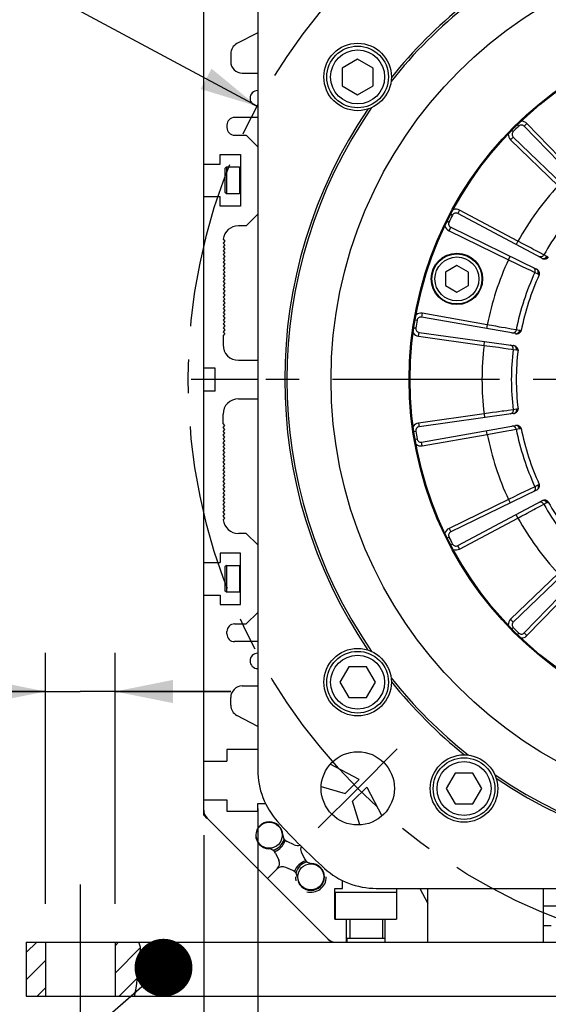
# Model space of a CAD drawing. Header units: millimetres. Extents: x 0 to 420, y 0 to 297.
# Tile 46 of 63: x 291 to 319, y 150 to 201. Entities that reach past the tile are written whole.
import ezdxf
from ezdxf.enums import TextEntityAlignment as Align

# ---------------------------------------------------------------- set-up
doc = ezdxf.new("R2010")
doc.units = ezdxf.units.MM
doc.header["$LTSCALE"] = 23.1
doc.linetypes.add('CENTER', pattern=[0.6, 0.375, -0.075, 0.075, -0.075])
doc.layers.get('0').update_dxf_attribs({"linetype": 'CONTINUOUS'})
for name, color, linetype in [('AXIS', 7, 'CONTINUOUS'), ('COMPONENTS', 7, 'CONTINUOUS'), ('DETAIL', 7, 'CONTINUOUS'), ('DIMENSION', 7, 'CONTINUOUS')]:
    doc.layers.add(name, color=color, linetype=linetype)
doc.styles.get("Standard").update_dxf_attribs({"font": 'arial.ttf'})
doc.styles.add('TEXTSTYLE_4', font='gdt')
doc.dimstyles.new('DIMSTYLE_13', dxfattribs={"dimtxt": 3, "dimasz": 3, "dimexe": 0.18, "dimexo": 0.0625, "dimgap": 0.09, "dimtad": 1, "dimdec": 3, "dimlfac": 5, "dimdsep": 46, "dimtxsty": 'STANDARD', "dimblk": '_FILLED', "dimblk1": '_FILLED', "dimblk2": '_FILLED', "dimcen": 0.09, "dimadec": 0, "dimazin": 0, "dimtp": 0.5, "dimtm": 0.5, "dimtfac": 1, "dimtdec": 3, "dimtofl": 0, "dimtmove": 0, "dimatfit": 3, "dimldrblk": '_FILLED', "dimfxl": 1, "dimtolj": 1, "dimarcsym": 0})
doc.dimstyles.new('DIMSTYLE_2', dxfattribs={"dimtxt": 3, "dimasz": 3, "dimexe": 0.18, "dimexo": 0.0625, "dimgap": 0.09, "dimtad": 1, "dimtih": 1, "dimtoh": 1, "dimlfac": 5, "dimdsep": 46, "dimtxsty": 'STANDARD', "dimblk": '_FILLED', "dimblk1": '_FILLED', "dimblk2": '_FILLED', "dimcen": 0.09, "dimadec": 0, "dimazin": 0, "dimtol": 1, "dimtp": 0.2, "dimtm": 0.2, "dimtfac": 1, "dimtofl": 0, "dimtmove": 0, "dimatfit": 3, "dimldrblk": '_FILLED', "dimfxl": 1, "dimtolj": 1, "dimarcsym": 0})
doc.dimstyles.new('DIMSTYLE_4', dxfattribs={"dimtxt": 3, "dimasz": 3, "dimexe": 0.18, "dimexo": 0.0625, "dimgap": 0.09, "dimtad": 1, "dimlfac": 5, "dimdsep": 46, "dimtxsty": 'STANDARD', "dimblk": '_FILLED', "dimblk1": '_FILLED', "dimblk2": '_FILLED', "dimcen": 0.09, "dimadec": 0, "dimazin": 0, "dimtp": 0.2, "dimtm": 0.2, "dimtfac": 1, "dimtofl": 0, "dimtmove": 0, "dimatfit": 3, "dimldrblk": '_FILLED', "dimfxl": 1, "dimtolj": 1, "dimarcsym": 0})
doc.dimstyles.new('DIMSTYLE_8', dxfattribs={"dimtxt": 3, "dimasz": 3, "dimexe": 0.18, "dimexo": 0.0625, "dimgap": 0.09, "dimtad": 1, "dimlfac": 5, "dimdsep": 46, "dimtxsty": 'STANDARD', "dimblk": '_FILLED', "dimblk1": '_FILLED', "dimblk2": '_FILLED', "dimcen": 0.09, "dimadec": 0, "dimazin": 0, "dimtp": 0.5, "dimtm": 0.5, "dimtfac": 1, "dimtofl": 0, "dimtmove": 0, "dimatfit": 3, "dimldrblk": '_FILLED', "dimfxl": 1, "dimtolj": 1, "dimarcsym": 0})
doc.dimstyles.get("Standard").update_dxf_attribs({"dimtxt": 3, "dimasz": 3, "dimexe": 0.18, "dimexo": 0.0625, "dimgap": 0.09, "dimtad": 1, "dimdec": 3, "dimdsep": 46, "dimtxsty": 'STANDARD', "dimblk": '_FILLED', "dimblk1": '_FILLED', "dimblk2": '_FILLED', "dimcen": 0.09, "dimadec": 0, "dimazin": 0, "dimtol": 1, "dimtp": 0.001, "dimtm": 0.001, "dimtfac": 1, "dimtdec": 3, "dimtofl": 0, "dimtmove": 0, "dimatfit": 3, "dimldrblk": '_FILLED', "dimfxl": 1, "dimtolj": 1, "dimarcsym": 0})

# ---------------------------------------------------------------- blocks, each defined once
blk = doc.blocks.new('_FILLED')
at = {"color": 0, "linetype": 'BYBLOCK'}
blk.add_solid([(0, 0), (-1, 0.2), (-1, -0.2)], dxfattribs=at)
blk = doc.blocks.new('*D1')
at = {"layer": 'DIMENSION', "color": 2, "linetype": 'CONTINUOUS'}
for p, q in [((293.804, 202.271), (268.342, 202.271)), ((303.632, 196.997), (293.804, 202.271)), ((293.804, 202.271), (293.804, 202.271))]:
    blk.add_line(p, q, dxfattribs=at)
at = {"layer": 'DIMENSION', "color": 2, "linetype": 'CONTINUOUS', "xscale": 3, "yscale": 3, "zscale": 3, "rotation": 331.7813436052}
blk.add_blockref('_FILLED', (303.632, 196.997), dxfattribs=at)
at = {"layer": 'DIMENSION', "color": 2, "linetype": 'CONTINUOUS', "style": 'TEXTSTYLE_4'}
for s, p in [('`', (285.835, 203.021)), ('n', (275.342, 203.021))]:
    blk.add_text(s, height=3, dxfattribs=at).set_placement(p, align=Align.RIGHT)
at = {"layer": 'DIMENSION', "color": 2, "linetype": 'CONTINUOUS'}
for s, p in [('300', (282.335, 203.021)), ('0.2', (291.656, 203.021))]:
    blk.add_text(s, height=3, dxfattribs=at).set_placement(p, align=Align.RIGHT)
blk = doc.blocks.new('*D2')
at = {"layer": 'DIMENSION', "color": 2, "linetype": 'CONTINUOUS'}
for p, q in [((293.804, 202.271), (268.342, 202.271)), ((303.632, 196.997), (293.804, 202.271)), ((293.804, 202.271), (293.804, 202.271))]:
    blk.add_line(p, q, dxfattribs=at)
at = {"layer": 'DIMENSION', "color": 2, "linetype": 'CONTINUOUS', "xscale": 3, "yscale": 3, "zscale": 3, "rotation": 331.7813436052}
blk.add_blockref('_FILLED', (303.632, 196.997), dxfattribs=at)
at = {"layer": 'DIMENSION', "color": 2, "linetype": 'CONTINUOUS', "style": 'TEXTSTYLE_4'}
for s, p in [('`', (285.835, 203.021)), ('n', (275.342, 203.021))]:
    blk.add_text(s, height=3, dxfattribs=at).set_placement(p, align=Align.RIGHT)
at = {"layer": 'DIMENSION', "color": 2, "linetype": 'CONTINUOUS'}
for s, p in [('300', (282.335, 203.021)), ('0.2', (291.656, 203.021))]:
    blk.add_text(s, height=3, dxfattribs=at).set_placement(p, align=Align.RIGHT)
blk = doc.blocks.new('*D14')
at = {"layer": 'DIMENSION', "color": 2, "linetype": 'CONTINUOUS'}
for p, q in [((292.667, 155.612), (292.667, 168.626)), ((296.267, 155.612), (296.267, 168.626)), ((292.667, 166.626), (261.895, 166.626)), ((261.895, 166.626), (294.467, 166.626)), ((302.267, 166.626), (294.467, 166.626)), ((296.267, 166.626), (302.267, 166.626))]:
    blk.add_line(p, q, dxfattribs=at)
at = {"layer": 'DIMENSION', "color": 2, "linetype": 'CONTINUOUS', "xscale": 3, "yscale": 3, "zscale": 3}
blk.add_blockref('_FILLED', (292.667, 166.626), dxfattribs=at)
at = {"layer": 'DIMENSION', "color": 2, "linetype": 'CONTINUOUS', "xscale": 3, "yscale": 3, "zscale": 3, "rotation": 180}
blk.add_blockref('_FILLED', (296.267, 166.626), dxfattribs=at)
at = {"layer": 'DIMENSION', "color": 2, "linetype": 'CONTINUOUS', "insert": (290.245, 170.376), "char_height": 3, "width": 28.34944, "attachment_point": 3, "line_spacing_factor": 0.9}
blk.add_mtext('N\\Fgdt;{\\Fgdt;~}\\Farial.ttf;4 holes \\Fgdt;{\\Fgdt;n}\\Farial.ttf;18', dxfattribs=at)
blk = doc.blocks.new('*D15')
at = {"layer": 'DIMENSION', "color": 2, "linetype": 'CONTINUOUS'}
for p, q in [((303.667, 160.556), (303.667, 138.812)), ((356.467, 160.556), (356.467, 138.812)), ((303.667, 140.812), (330.067, 140.812)), ((356.467, 140.812), (330.067, 140.812))]:
    blk.add_line(p, q, dxfattribs=at)
at = {"layer": 'DIMENSION', "color": 2, "linetype": 'CONTINUOUS', "xscale": 3, "yscale": 3, "zscale": 3, "rotation": 180}
blk.add_blockref('_FILLED', (303.667, 140.812), dxfattribs=at)
at = {"layer": 'DIMENSION', "color": 2, "linetype": 'CONTINUOUS', "xscale": 3, "yscale": 3, "zscale": 3}
blk.add_blockref('_FILLED', (356.467, 140.812), dxfattribs=at)
at = {"layer": 'DIMENSION', "color": 2, "linetype": 'CONTINUOUS', "insert": (330.067, 144.562), "char_height": 3, "width": 11.11757, "attachment_point": 2, "line_spacing_factor": 0.9, "style": 'TEXTSTYLE_4'}
blk.add_mtext('{\\Fgdt;o}\\Farial.ttf;264', dxfattribs=at)
blk = doc.blocks.new('*D19')
at = {"layer": 'DIMENSION', "color": 2, "linetype": 'CONTINUOUS'}
for p, q in [((300.867, 159.173), (300.867, 130.812)), ((359.267, 159.284), (359.267, 130.812)), ((300.867, 132.812), (330.067, 132.812)), ((359.267, 132.812), (330.067, 132.812))]:
    blk.add_line(p, q, dxfattribs=at)
at = {"layer": 'DIMENSION', "color": 2, "linetype": 'CONTINUOUS', "xscale": 3, "yscale": 3, "zscale": 3, "rotation": 180}
blk.add_blockref('_FILLED', (300.867, 132.812), dxfattribs=at)
at = {"layer": 'DIMENSION', "color": 2, "linetype": 'CONTINUOUS', "xscale": 3, "yscale": 3, "zscale": 3}
blk.add_blockref('_FILLED', (359.267, 132.812), dxfattribs=at)
at = {"layer": 'DIMENSION', "color": 2, "linetype": 'CONTINUOUS', "insert": (330.067, 136.562), "char_height": 3, "width": 11.11757, "attachment_point": 2, "line_spacing_factor": 0.9, "style": 'TEXTSTYLE_4'}
blk.add_mtext('{\\Fgdt;o}\\Farial.ttf;292', dxfattribs=at)

msp = doc.modelspace()

# ---------------------------------------------------------------- hatches: boundary and pattern name
at = {"linetype": 'CONTINUOUS'}
h = msp.add_hatch(dxfattribs=at)
h.set_pattern_fill('default__7', color=2, angle=45, style=0, pattern_type=0)
h.set_pattern_definition([(45, (0, 0), (-0.7071068, 0.7071068), [])])
h.paths.add_polyline_path([(292.66653, 153.61169), (292.66653, 150.81169), (291.66653, 150.81169), (291.66653, 153.61169)])
edge = h.paths.add_edge_path()
edge.add_line((296.26653, 150.81169), (296.26653, 153.61169))
edge.add_line((296.26653, 153.61169), (297.54753, 153.61169))
edge.add_spline(control_points=[(297.54753, 153.61169), (297.57132, 153.50945), (297.60088, 153.28216), (297.58828, 152.86941), (297.5275, 152.39504), (297.44201, 151.88326), (297.38839, 151.35595), (297.32276, 150.99476), (297.28674, 150.81169)], knot_values=[0, 0, 0, 0, 0.16666667, 0.33333333, 0.5, 0.66666667, 0.83333333, 1, 1, 1, 1], degree=3, periodic=0)
edge.add_line((297.28674, 150.81169), (296.26653, 150.81169))

# ---------------------------------------------------------------- linework, layer by layer
at = {"color": 7, "linetype": 'CONTINUOUS'}
for p, q in [((297.58552, 153.3664), (297.50686, 153.61169)), ((297.55392, 152.61097), (297.58552, 153.3664)), ((297.43929, 151.82673), (297.55392, 152.61097)), ((297.37624, 151.33549), (297.43929, 151.82673)), ((297.30005, 150.86896), (297.37624, 151.33549)), ((297.28331, 150.81169), (297.30005, 150.86896))]:
    msp.add_line(p, q, dxfattribs=at)
at = {"layer": 'AXIS', "color": 2, "linetype": 'CENTER'}
for p, q in [((330.06653, 182.81169), (300.34794, 182.81169)), ((308.85332, 161.59849), (310.90393, 163.6491)), ((308.85332, 161.59849), (306.80271, 159.54788)), ((294.46653, 156.61169), (294.46653, 149.08313))]:
    msp.add_line(p, q, dxfattribs=at)
msp.add_circle((330.06653, 182.81169), 30, dxfattribs=at)
at = {"layer": 'COMPONENTS', "color": 7, "linetype": 'CONTINUOUS'}
for p, q in [((300.86653, 160.21169), (300.86653, 221.61169)), ((303.66653, 203.06706), (303.66653, 162.55632)), ((303.66653, 200.80769), (302.58827, 200.24327)), ((302.26653, 199.71169), (302.26653, 199.31169)), ((308.84471, 199.43878), (308.04471, 198.9769)), ((309.64471, 198.9769), (308.84471, 199.43878)), ((308.04471, 198.9769), (308.04471, 198.05313)), ((309.64471, 198.05313), (309.64471, 198.9769)), ((302.86653, 198.71169), (303.66653, 198.71169)), ((308.04471, 198.05313), (308.84471, 197.59125)), ((308.84471, 197.59125), (309.64471, 198.05313)), ((303.66653, 196.41169), (302.46653, 196.41169)), ((302.06653, 196.01169), (302.06653, 195.89169)), ((320.91671, 192.4052), (317.48327, 195.96063)), ((302.46653, 195.49169), (303.06653, 195.49169)), ((303.66653, 194.89169), (303.06653, 195.49169)), ((316.91759, 195.39495), (320.47301, 191.96151)), ((301.72653, 193.99169), (301.72653, 194.49169)), ((301.72653, 194.49169), (302.76653, 194.49169)), ((302.76653, 194.49169), (302.76653, 191.81169)), ((300.86653, 193.99169), (301.72653, 193.99169)), ((302.04653, 193.85169), (301.96653, 193.77169)), ((301.96653, 193.77169), (301.96653, 192.53169)), ((302.04653, 193.85169), (302.04653, 192.45169)), ((302.04653, 193.85169), (302.71953, 193.85169)), ((300.86653, 192.31169), (301.72653, 192.31169)), ((301.72653, 191.81169), (301.72653, 192.31169)), ((302.04653, 192.45169), (301.96653, 192.53169)), ((302.71953, 192.45169), (302.04653, 192.45169)), ((302.76653, 191.81169), (301.72653, 191.81169)), ((303.06653, 190.79169), (303.66653, 191.39169)), ((318.39998, 189.10822), (314.03589, 191.42864)), ((303.06653, 190.79169), (302.66653, 190.79169)), ((313.6727, 190.71583), (318.1151, 188.54913)), ((301.86955, 190.09297), (301.96653, 189.99599)), ((301.96653, 189.99599), (301.86653, 189.89599)), ((301.86653, 189.89599), (301.96653, 189.79599)), ((301.96653, 189.79599), (301.86653, 189.69599)), ((301.86653, 189.69599), (301.96653, 189.59599)), ((301.96653, 189.59599), (301.86653, 189.49599)), ((301.86653, 189.49599), (301.96653, 189.39599)), ((301.96653, 189.39599), (301.86653, 189.29599)), ((301.86653, 189.29599), (301.96653, 189.19599)), ((301.96653, 189.19599), (301.86653, 189.09599)), ((301.86653, 189.09599), (301.96653, 188.99599)), ((301.96653, 188.99599), (301.86653, 188.89599)), ((301.86653, 188.89599), (301.96653, 188.79599)), ((301.96653, 188.79599), (301.86653, 188.69599)), ((301.86653, 188.69599), (301.96653, 188.59599)), ((301.96653, 188.59599), (301.86653, 188.49599)), ((313.99367, 188.7269), (313.39367, 188.38049)), ((314.59367, 188.38049), (313.99367, 188.7269)), ((301.86653, 188.49599), (301.96653, 188.39599)), ((301.96653, 188.39599), (301.86653, 188.29599)), ((301.86653, 188.29599), (301.96653, 188.19599)), ((301.96653, 188.19599), (301.86653, 188.09599)), ((301.86653, 188.09599), (301.96653, 187.99599)), ((313.39367, 188.38049), (313.39367, 187.68767)), ((314.59367, 187.68767), (314.59367, 188.38049)), ((301.96653, 187.99599), (301.86653, 187.89599)), ((301.86653, 187.89599), (301.96653, 187.79599)), ((301.96653, 187.79599), (301.86653, 187.69599)), ((301.86653, 187.69599), (301.96653, 187.59599)), ((301.96653, 187.59599), (301.86653, 187.49599)), ((313.39367, 187.68767), (313.99367, 187.34126)), ((313.99367, 187.34126), (314.59367, 187.68767)), ((301.86653, 187.49599), (301.96653, 187.39599)), ((301.96653, 187.39599), (301.86653, 187.29599)), ((301.86653, 187.29599), (301.96653, 187.19599)), ((301.96653, 187.19599), (301.86653, 187.09599)), ((301.86653, 187.09599), (301.96653, 186.99599)), ((301.96653, 186.99599), (301.86653, 186.89599)), ((301.86653, 186.89599), (301.96653, 186.79599)), ((301.96653, 186.79599), (301.86653, 186.69599)), ((301.86653, 186.69599), (301.96653, 186.59599)), ((301.96653, 186.59599), (301.86653, 186.49599)), ((301.86653, 186.49599), (301.96653, 186.39599)), ((301.96653, 186.39599), (301.86653, 186.29599)), ((301.86653, 186.29599), (301.96653, 186.19599)), ((301.96653, 186.19599), (301.86653, 186.09599)), ((301.86653, 186.09599), (301.96653, 185.99599)), ((301.96653, 185.99599), (301.86653, 185.89599)), ((317.02525, 185.19488), (312.15771, 186.05316)), ((301.86653, 185.89599), (301.96653, 185.79599)), ((301.96653, 185.79599), (301.86653, 185.69599)), ((301.86653, 185.69599), (301.96653, 185.59599)), ((301.96653, 185.59599), (301.86653, 185.49599)), ((301.86653, 185.49599), (301.96653, 185.39599)), ((301.96653, 185.39599), (301.86653, 185.29599)), ((301.86653, 185.29599), (301.96653, 185.19599)), ((301.96653, 185.19599), (301.86653, 185.09599)), ((301.86653, 185.09599), (301.86653, 184.61169)), ((312.03256, 185.26301), (316.92708, 184.57513)), ((302.66653, 183.81169), (303.66653, 183.81169)), ((301.46653, 183.41169), (300.86653, 183.41169)), ((301.46653, 182.21169), (301.46653, 183.41169)), ((303.66653, 182.81169), (301.46653, 182.81169)), ((301.46653, 182.21169), (300.86653, 182.21169)), ((302.66653, 181.81169), (303.66653, 181.81169)), ((301.86653, 180.52739), (301.86653, 181.01169)), ((316.92709, 181.04826), (312.03256, 180.36038)), ((301.96653, 180.42739), (301.86653, 180.52739)), ((301.86653, 180.32739), (301.96653, 180.42739)), ((312.15771, 179.57023), (317.02524, 180.42851)), ((301.96653, 180.22739), (301.86653, 180.32739)), ((301.86653, 180.12739), (301.96653, 180.22739)), ((301.96653, 180.02739), (301.86653, 180.12739)), ((301.86653, 179.92739), (301.96653, 180.02739)), ((301.96653, 179.82739), (301.86653, 179.92739)), ((301.86653, 179.72739), (301.96653, 179.82739)), ((301.96653, 179.62739), (301.86653, 179.72739)), ((301.86653, 179.52739), (301.96653, 179.62739)), ((301.96653, 179.42739), (301.86653, 179.52739)), ((301.86653, 179.32739), (301.96653, 179.42739)), ((301.96653, 179.22739), (301.86653, 179.32739)), ((301.86653, 179.12739), (301.96653, 179.22739)), ((301.96653, 179.02739), (301.86653, 179.12739)), ((301.86653, 178.92739), (301.96653, 179.02739)), ((301.96653, 178.82739), (301.86653, 178.92739)), ((301.86653, 178.72739), (301.96653, 178.82739)), ((301.96653, 178.62739), (301.86653, 178.72739)), ((301.86653, 178.52739), (301.96653, 178.62739)), ((301.96653, 178.42739), (301.86653, 178.52739)), ((301.86653, 178.32739), (301.96653, 178.42739)), ((301.96653, 178.22739), (301.86653, 178.32739)), ((301.86653, 178.12739), (301.96653, 178.22739)), ((301.96653, 178.02739), (301.86653, 178.12739)), ((301.86653, 177.92739), (301.96653, 178.02739)), ((301.96653, 177.82739), (301.86653, 177.92739)), ((301.86653, 177.72739), (301.96653, 177.82739)), ((301.96653, 177.62739), (301.86653, 177.72739)), ((301.86653, 177.52739), (301.96653, 177.62739)), ((301.96653, 177.42739), (301.86653, 177.52739)), ((301.86653, 177.32739), (301.96653, 177.42739)), ((301.96653, 177.22739), (301.86653, 177.32739)), ((301.86653, 177.12739), (301.96653, 177.22739)), ((301.96653, 177.02739), (301.86653, 177.12739)), ((301.86653, 176.92739), (301.96653, 177.02739)), ((301.96653, 176.82739), (301.86653, 176.92739)), ((301.86653, 176.72739), (301.96653, 176.82739)), ((318.11511, 177.07426), (313.6727, 174.90755)), ((301.96653, 176.62739), (301.86653, 176.72739)), ((301.86653, 176.52739), (301.96653, 176.62739)), ((301.96653, 176.42739), (301.86653, 176.52739)), ((301.86653, 176.32739), (301.96653, 176.42739)), ((301.96653, 176.22739), (301.86653, 176.32739)), ((314.03589, 174.19475), (318.39997, 176.51517)), ((301.86653, 176.12739), (301.96653, 176.22739)), ((301.96653, 176.02739), (301.86653, 176.12739)), ((301.86653, 175.92739), (301.96653, 176.02739)), ((301.96653, 175.82739), (301.86653, 175.92739)), ((301.86653, 175.72739), (301.96653, 175.82739)), ((301.96653, 175.62739), (301.86653, 175.72739)), ((301.86955, 175.53042), (301.96653, 175.62739)), ((303.06653, 174.83169), (302.66653, 174.83169)), ((303.66653, 174.23169), (303.06653, 174.83169)), ((301.72653, 173.81169), (301.72653, 173.31169)), ((302.76653, 173.81169), (301.72653, 173.81169)), ((302.76653, 171.13169), (302.76653, 173.81169)), ((300.86653, 173.31169), (301.72653, 173.31169)), ((320.47302, 173.66188), (316.91759, 170.22844)), ((317.48327, 169.66275), (320.91671, 173.21818)), ((302.04653, 173.17169), (301.96653, 173.09169)), ((301.96653, 173.09169), (301.96653, 171.85169)), ((302.04653, 173.17169), (302.04653, 171.77169)), ((302.04653, 173.17169), (302.71953, 173.17169)), ((302.04653, 171.77169), (301.96653, 171.85169)), ((302.71953, 171.77169), (302.04653, 171.77169)), ((300.86653, 171.63169), (301.72653, 171.63169)), ((301.72653, 171.63169), (301.72653, 171.13169)), ((301.72653, 171.13169), (302.76653, 171.13169)), ((303.06653, 170.13169), (303.66653, 170.73169)), ((302.06653, 169.61169), (302.06653, 169.73169)), ((302.46653, 170.13169), (303.06653, 170.13169)), ((303.66653, 169.21169), (302.46653, 169.21169)), ((308.38283, 167.90837), (307.92095, 167.10837)), ((309.30659, 167.90837), (308.38283, 167.90837)), ((309.76847, 167.10837), (309.30659, 167.90837)), ((307.92095, 167.10837), (308.38283, 166.30837)), ((309.30659, 166.30837), (309.76847, 167.10837)), ((302.86653, 166.91169), (303.66653, 166.91169)), ((302.26653, 165.91169), (302.26653, 166.31169)), ((308.38283, 166.30837), (309.30659, 166.30837)), ((303.66653, 164.8157), (302.58827, 165.38012)), ((302.06653, 163.61169), (302.06653, 163.01169)), ((303.66653, 163.61169), (302.06653, 163.61169)), ((300.86653, 163.01169), (302.06653, 163.01169)), ((308.92453, 162.06338), (307.42441, 162.84862)), ((308.19229, 161.33169), (308.92453, 162.06338)), ((313.90133, 162.38987), (313.43945, 161.58987)), ((314.82509, 162.38987), (313.90133, 162.38987)), ((315.28697, 161.58987), (314.82509, 162.38987)), ((306.95786, 161.70039), (308.19229, 161.33169)), ((308.58653, 160.93745), (309.31821, 161.66969)), ((309.31821, 161.66969), (310.10345, 160.16958)), ((313.43945, 161.58987), (313.90133, 160.78987)), ((314.82509, 160.78987), (315.28697, 161.58987)), ((300.86653, 161.01169), (302.06653, 161.01169)), ((302.06653, 161.01169), (302.06653, 160.41169)), ((303.66653, 160.81169), (304.06653, 160.81169)), ((303.66653, 160.41169), (303.66653, 160.81169)), ((308.95519, 159.70316), (308.58653, 160.93745)), ((313.90133, 160.78987), (314.82509, 160.78987)), ((301.03426, 160.04396), (300.86653, 160.21169)), ((301.04226, 160.05196), (307.30679, 153.78743)), ((302.06653, 160.41169), (303.66653, 160.41169)), ((305.55469, 158.67206), (305.19284, 158.84079)), ((304.58743, 158.23538), (304.75616, 157.87354)), ((305.9269, 158.29985), (306.09563, 157.938)), ((304.17453, 156.91969), (304.67648, 157.42164)), ((305.49022, 157.33259), (305.12837, 157.50133)), ((307.66653, 156.41169), (308.06653, 156.41169)), ((307.66653, 154.81169), (307.66653, 156.41169)), ((308.06653, 156.41169), (308.06653, 156.81169)), ((309.81116, 156.41169), (350.3219, 156.41169)), ((310.86653, 156.41169), (310.86653, 154.81169)), ((312.07053, 156.41169), (312.48653, 155.61698)), ((312.48653, 153.61169), (312.48653, 156.41169)), ((318.48653, 153.61169), (318.48653, 156.41169)), ((307.70653, 156.21169), (310.86653, 156.21169)), ((307.70653, 154.81169), (307.70653, 156.21169)), ((318.48653, 155.51169), (321.06653, 155.51169)), ((307.66653, 154.81169), (310.86653, 154.81169)), ((308.26653, 153.61169), (308.26653, 154.81169)), ((308.43653, 154.81169), (308.43653, 153.81169)), ((310.13653, 154.81169), (310.13653, 153.81169)), ((310.26653, 153.61169), (310.26653, 154.81169)), ((318.88653, 154.47169), (318.48653, 154.47169)), ((310.26653, 153.81169), (308.28653, 153.81169)), ((308.28653, 153.81169), (308.28653, 153.61169)), ((291.66653, 153.61169), (291.66653, 150.81169)), ((291.66653, 153.61169), (368.48653, 153.61169)), ((292.66653, 153.61169), (292.66653, 150.81169)), ((292.68653, 150.81169), (292.68653, 153.61169)), ((296.26653, 153.61169), (296.26653, 150.81169)), ((296.28653, 150.81169), (296.28653, 153.61169)), ((307.46653, 153.61169), (307.29879, 153.77943)), ((291.66653, 150.81169), (368.48653, 150.81169))]:
    msp.add_line(p, q, dxfattribs=at)
at = {"layer": 'COMPONENTS', "color": 9, "linetype": 'CONTINUOUS'}
for p, q in [((316.84207, 195.7486), (316.91355, 195.67868)), ((317.12962, 196.03615), (317.19955, 195.96467)), ((317.62714, 196.09957), (317.48327, 195.96063)), ((320.00875, 193.63334), (317.62714, 196.09957)), ((316.77865, 195.25108), (316.91759, 195.39495)), ((316.77865, 195.25108), (319.24488, 192.86948)), ((302.71953, 193.85169), (302.71953, 192.45169)), ((314.12979, 191.60523), (314.03589, 191.42864)), ((317.15693, 189.99567), (314.12979, 191.60523)), ((313.67621, 191.39118), (313.76481, 191.3448)), ((313.49159, 191.02884), (313.58119, 190.98443)), ((313.58503, 190.53608), (313.6727, 190.71583)), ((313.58503, 190.53608), (316.6665, 189.03314)), ((317.15693, 189.99567), (317.06304, 189.81908)), ((317.81996, 189.641), (317.54625, 189.78744)), ((316.6665, 189.03314), (316.75418, 189.2129)), ((318.49943, 189.27732), (318.26965, 189.40033)), ((318.65053, 189.19773), (318.49943, 189.27732)), ((318.73147, 189.16464), (318.68297, 189.18319)), ((316.6665, 189.03314), (317.06397, 188.84049)), ((317.06397, 188.84049), (317.34337, 188.70511)), ((317.34337, 188.70511), (317.59317, 188.58409)), ((317.59317, 188.58409), (317.8023, 188.48281)), ((317.8023, 188.48281), (317.96167, 188.40563)), ((317.96167, 188.40563), (318.03676, 188.36927)), ((318.03676, 188.36927), (318.18996, 188.29381)), ((318.22079, 188.27611), (318.26431, 188.24778)), ((312.19244, 186.25012), (312.15771, 186.05316)), ((315.56881, 185.65477), (312.19244, 186.25012)), ((311.76359, 185.50473), (311.86252, 185.49018)), ((311.8272, 185.90638), (311.92579, 185.88965)), ((315.56881, 185.65477), (315.53408, 185.45781)), ((312.00472, 185.06495), (312.03256, 185.26301)), ((312.00472, 185.06495), (315.39981, 184.58781)), ((317.06758, 185.38644), (316.81103, 185.43242)), ((317.23588, 185.35744), (317.06758, 185.38644)), ((317.32308, 185.35098), (317.27122, 185.35363)), ((315.39981, 184.58781), (315.42765, 184.78586)), ((315.39981, 184.58781), (315.83736, 184.52741)), ((315.83736, 184.52741), (316.14492, 184.48499)), ((316.14492, 184.48499), (316.41989, 184.44709)), ((316.41989, 184.44709), (316.65008, 184.41539)), ((316.65008, 184.41539), (316.8255, 184.39124)), ((316.8255, 184.39124), (316.90815, 184.37986)), ((316.90815, 184.37986), (317.07718, 184.35543)), ((317.11197, 184.34813), (317.16211, 184.33463)), ((315.39981, 181.03558), (312.00472, 180.55843)), ((315.39981, 181.03558), (315.42765, 180.83753)), ((316.90815, 181.24353), (316.64995, 181.20798)), ((317.07718, 181.26796), (316.90815, 181.24353)), ((317.16211, 181.28876), (317.11197, 181.27525)), ((312.00472, 180.55843), (312.03256, 180.36038)), ((311.76359, 180.11866), (311.86252, 180.13321)), ((312.19244, 179.37327), (315.56881, 179.96861)), ((315.56881, 179.96861), (315.53408, 180.16557)), ((315.56881, 179.96861), (316.0036, 180.04638)), ((316.0036, 180.04638), (316.30921, 180.10108)), ((316.30921, 180.10108), (316.58243, 180.15001)), ((316.58243, 180.15001), (316.81116, 180.19099)), ((316.81116, 180.19099), (316.98546, 180.22223)), ((316.98546, 180.22223), (317.06758, 180.23695)), ((317.06758, 180.23695), (317.23588, 180.26594)), ((317.27122, 180.26976), (317.32308, 180.27241)), ((311.8272, 179.71701), (311.92579, 179.73373)), ((312.19244, 179.37327), (312.15771, 179.57023)), ((318.18996, 177.32958), (318.03676, 177.25412)), ((318.26431, 177.37561), (318.22079, 177.34727)), ((317.25273, 176.87437), (317.15946, 176.82918)), ((317.73756, 177.10924), (317.6677, 177.0754)), ((318.03676, 177.25412), (317.73756, 177.10924)), ((316.6665, 176.59025), (313.58503, 175.08731)), ((316.6665, 176.59025), (316.75418, 176.41049)), ((318.1381, 176.15263), (318.37973, 176.28198)), ((318.37973, 176.28198), (318.49943, 176.34607)), ((318.49943, 176.34607), (318.65053, 176.42565)), ((318.68297, 176.4402), (318.73147, 176.45875)), ((317.15693, 175.62772), (317.06304, 175.80431)), ((317.64017, 175.88619), (317.98726, 176.07191)), ((314.12979, 174.01816), (317.15693, 175.62772)), ((317.15693, 175.62772), (317.35364, 175.73291)), ((313.58503, 175.08731), (313.6727, 174.90755)), ((313.49159, 174.59454), (313.58119, 174.63896)), ((313.67621, 174.23221), (313.76481, 174.27859)), ((314.12979, 174.01816), (314.03589, 174.19475)), ((302.71953, 173.17169), (302.71953, 171.77169)), ((319.24488, 172.75391), (316.77865, 170.37231)), ((317.62714, 169.52382), (320.00875, 171.99005)), ((316.77865, 170.37231), (316.91759, 170.22844)), ((316.84207, 169.87478), (316.91355, 169.94471)), ((317.12962, 169.58723), (317.19955, 169.65872)), ((317.62714, 169.52382), (317.48327, 169.66275))]:
    msp.add_line(p, q, dxfattribs=at)
at = {"layer": 'COMPONENTS', "color": 2, "linetype": 'CENTER'}
msp.add_line((301.46653, 182.81169), (300.21046, 182.81169), dxfattribs=at)
at = {"layer": 'COMPONENTS', "color": 9, "linetype": 'CONTINUOUS'}
for points in [[(317.54625, 189.78744), (317.4506, 189.8386), (317.15693, 189.99567)], [(318.06469, 189.51004), (317.98702, 189.5516), (317.81996, 189.641)], [(318.26965, 189.40033), (318.20636, 189.43421), (318.06469, 189.51004)], [(318.49943, 189.27732), (318.48551, 189.25558), (318.46906, 189.23574), (318.45034, 189.21814), (318.42967, 189.20308), (318.40739, 189.19081), (318.38388, 189.18153), (318.35953, 189.17539), (318.33474, 189.17251), (318.30992, 189.17291), (318.2855, 189.17661), (318.26187, 189.18354), (318.23943, 189.19358)], [(318.65054, 189.19773), (318.63922, 189.17903), (318.6264, 189.16147), (318.61224, 189.14526), (318.59691, 189.13058), (318.58059, 189.11762), (318.56347, 189.10653), (318.54577, 189.09745), (318.52768, 189.09048), (318.50944, 189.08571), (318.49126, 189.08318), (318.47335, 189.08295), (318.45593, 189.085)], [(318.68297, 189.18319), (318.66959, 189.15899), (318.65395, 189.13667), (318.63635, 189.11665), (318.61714, 189.09933), (318.59669, 189.08505), (318.57538, 189.07407)], [(318.68297, 189.18319), (318.6771, 189.18548), (318.67142, 189.18782), (318.66593, 189.19022), (318.66061, 189.19267), (318.65548, 189.19517), (318.65053, 189.19773)], [(318.03677, 188.36926), (318.04618, 188.39331), (318.05256, 188.41828), (318.05579, 188.44377), (318.05583, 188.46934), (318.05266, 188.49458), (318.04635, 188.51906), (318.037, 188.54237), (318.02476, 188.56412), (318.00984, 188.58396), (317.99249, 188.60154), (317.97299, 188.61658), (317.95168, 188.62883)], [(318.18996, 188.29381), (318.19843, 188.31396), (318.20511, 188.33465), (318.2099, 188.35563), (318.21276, 188.37666), (318.21365, 188.39748), (318.21256, 188.41785), (318.20951, 188.43751), (318.20452, 188.45624), (318.19766, 188.4738), (318.18901, 188.48999), (318.17868, 188.50462), (318.16678, 188.51751)], [(318.18996, 188.29381), (318.19496, 188.2913), (318.20001, 188.28861), (318.20512, 188.28575), (318.21029, 188.28272), (318.21551, 188.2795), (318.22079, 188.27611)], [(318.22079, 188.27612), (318.2325, 188.30116), (318.24137, 188.32694), (318.24722, 188.35294), (318.24993, 188.37866), (318.24947, 188.4036), (318.24583, 188.42728)], [(316.00341, 185.57704), (315.89664, 185.59614), (315.56881, 185.65477)], [(316.30898, 185.52235), (316.21008, 185.54006), (316.00341, 185.57704)], [(316.5822, 185.47342), (316.49549, 185.48896), (316.30898, 185.52235)], [(316.81103, 185.43242), (316.74037, 185.44509), (316.5822, 185.47342)], [(316.91961, 185.22858), (316.89523, 185.22455), (316.87062, 185.22384), (316.84618, 185.22645)], [(317.03917, 185.31499), (317.02417, 185.29428), (317.00678, 185.27572), (316.98729, 185.25963), (316.96602, 185.24627), (316.94333, 185.23586), (316.91961, 185.22858)], [(317.06757, 185.38644), (317.06106, 185.36146), (317.05154, 185.33751), (317.03917, 185.31499)], [(317.23588, 185.35744), (317.23089, 185.33616), (317.22413, 185.3155), (317.21567, 185.2957), (317.20563, 185.277), (317.19411, 185.25964), (317.18126, 185.2438), (317.16723, 185.22969), (317.15218, 185.21748), (317.13631, 185.2073), (317.11979, 185.19928), (317.10283, 185.19352), (317.08563, 185.19009)], [(317.27122, 185.35363), (317.26597, 185.32648), (317.258, 185.30042), (317.24745, 185.27595), (317.23453, 185.25354), (317.21949, 185.23363), (317.20262, 185.21661)], [(317.27122, 185.35363), (317.26493, 185.354), (317.25881, 185.35447), (317.25284, 185.35505), (317.24703, 185.35574), (317.24138, 185.35654), (317.23588, 185.35744)], [(316.81621, 184.57572), (316.79427, 184.58708), (316.77108, 184.59537), (316.74703, 184.60043)], [(316.90816, 184.37986), (316.90969, 184.40563), (316.90804, 184.43135), (316.90323, 184.45659), (316.89536, 184.48093), (316.88455, 184.50395), (316.87099, 184.52528), (316.85489, 184.54456), (316.83653, 184.56147), (316.81621, 184.57572)], [(317.07718, 184.35543), (317.07901, 184.37721), (317.07896, 184.39895), (317.07704, 184.4204), (317.07326, 184.44128), (317.06767, 184.46136), (317.06034, 184.48039), (317.05136, 184.49814), (317.04083, 184.51441), (317.02888, 184.52899), (317.01565, 184.54172), (317.0013, 184.55244), (316.986, 184.56103)], [(317.11197, 184.34813), (317.11536, 184.37558), (317.11583, 184.40283), (317.11336, 184.42936), (317.10799, 184.45466), (317.09984, 184.47824), (317.08906, 184.49964)], [(317.07718, 184.35543), (317.0827, 184.35459), (317.08834, 184.3536), (317.09408, 184.35246), (317.09993, 184.35117), (317.10589, 184.34972), (317.11197, 184.34813)], [(315.83717, 181.09595), (315.72972, 181.08113), (315.39981, 181.03558)], [(316.14468, 181.13836), (316.04515, 181.12464), (315.83717, 181.09595)], [(316.41965, 181.17626), (316.33238, 181.16424), (316.14468, 181.13836)], [(316.64995, 181.20798), (316.57883, 181.19819), (316.41965, 181.17626)], [(316.8162, 181.04767), (316.79427, 181.03631), (316.77108, 181.02802), (316.74703, 181.02296)], [(316.90814, 181.24353), (316.90967, 181.21775), (316.90802, 181.19203), (316.90322, 181.1668), (316.89535, 181.14246), (316.88454, 181.11944), (316.87097, 181.09811), (316.85488, 181.07883), (316.83652, 181.06193), (316.8162, 181.04767)], [(317.07718, 181.26796), (317.07901, 181.24617), (317.07896, 181.22443), (317.07704, 181.20299), (317.07326, 181.18211), (317.06767, 181.16203), (317.06034, 181.143), (317.05136, 181.12524), (317.04083, 181.10898), (317.02888, 181.09439), (317.01565, 181.08166), (317.0013, 181.07094), (316.986, 181.06236)], [(317.11197, 181.27525), (317.10587, 181.27366), (317.0999, 181.27221), (317.09405, 181.27092), (317.08831, 181.26978), (317.08269, 181.26879), (317.07718, 181.26796)], [(317.11197, 181.27525), (317.11536, 181.24781), (317.11583, 181.22056), (317.11336, 181.19402), (317.108, 181.16872), (317.09984, 181.14514), (317.08906, 181.12374)], [(316.91961, 180.39481), (316.89524, 180.39884), (316.87062, 180.39955), (316.84618, 180.39693)], [(317.03919, 180.3084), (317.02419, 180.32911), (317.00679, 180.34767), (316.9873, 180.36376), (316.96603, 180.37712), (316.94334, 180.38753), (316.91961, 180.39481)], [(317.23588, 180.26594), (317.23089, 180.28723), (317.22413, 180.30789), (317.21567, 180.32769), (317.20562, 180.34638), (317.19411, 180.36375), (317.18125, 180.37958), (317.16722, 180.39369), (317.15218, 180.40591), (317.13631, 180.41609), (317.11979, 180.42411), (317.10283, 180.42987), (317.08563, 180.4333)], [(317.27122, 180.26976), (317.26597, 180.2969), (317.25799, 180.32297), (317.24744, 180.34744), (317.23452, 180.36984), (317.21949, 180.38975), (317.20262, 180.40677)], [(317.06759, 180.23695), (317.06108, 180.26193), (317.05156, 180.28589), (317.03919, 180.3084)], [(317.23588, 180.26594), (317.2414, 180.26685), (317.24706, 180.26765), (317.25288, 180.26834), (317.25884, 180.26892), (317.26495, 180.26939), (317.27122, 180.26976)], [(318.18997, 177.32958), (318.19844, 177.30943), (318.20511, 177.28874), (318.20991, 177.26775), (318.21277, 177.24672), (318.21366, 177.2259), (318.21257, 177.20554), (318.20951, 177.18588), (318.20452, 177.16715), (318.19766, 177.14959), (318.18901, 177.13339), (318.17868, 177.11876), (318.16678, 177.10588)], [(318.22079, 177.34727), (318.21549, 177.34387), (318.21026, 177.34065), (318.20509, 177.33761), (318.19998, 177.33476), (318.19494, 177.33208), (318.18996, 177.32958)], [(318.22079, 177.34727), (318.23251, 177.32222), (318.24137, 177.29645), (318.24722, 177.27045), (318.24994, 177.24473), (318.24947, 177.21978), (318.24583, 177.19609)], [(317.15946, 176.82918), (316.96619, 176.73551), (316.6665, 176.59025)], [(317.6677, 177.0754), (317.51367, 177.00079), (317.25273, 176.87437)], [(318.03675, 177.25411), (318.04617, 177.23007), (318.05254, 177.2051), (318.05578, 177.17962), (318.05581, 177.15404), (318.05265, 177.12881), (318.04634, 177.10433), (318.03699, 177.08102), (318.02475, 177.05927), (318.00983, 177.03943), (317.99248, 177.02185), (317.97299, 177.0068), (317.95168, 176.99455)], [(318.49944, 176.34607), (318.48553, 176.36782), (318.46907, 176.38766), (318.45035, 176.40526), (318.42968, 176.42031), (318.4074, 176.43259), (318.38389, 176.44187), (318.35954, 176.448), (318.33474, 176.45089), (318.30993, 176.45048), (318.2855, 176.44678), (318.26187, 176.43985), (318.23944, 176.42981)], [(318.65053, 176.42565), (318.63921, 176.44435), (318.6264, 176.46191), (318.61224, 176.47813), (318.5969, 176.49281), (318.58058, 176.50576), (318.56347, 176.51685), (318.54576, 176.52594), (318.52768, 176.53291), (318.50944, 176.53768), (318.49125, 176.54021), (318.47335, 176.54044), (318.45593, 176.5384)], [(318.68297, 176.4402), (318.66958, 176.46439), (318.65393, 176.48671), (318.63634, 176.50672), (318.61712, 176.52404), (318.59667, 176.53832), (318.57537, 176.54929)], [(318.65053, 176.42565), (318.65554, 176.42824), (318.6607, 176.43076), (318.66602, 176.43322), (318.67151, 176.43561), (318.67716, 176.43794), (318.68297, 176.4402)], [(317.35364, 175.73291), (317.54642, 175.83604), (317.64017, 175.88619)], [(317.98726, 176.07191), (318.0649, 176.11346), (318.1381, 176.15263)]]:
    msp.add_lwpolyline(points, dxfattribs=at)
at = {"layer": 'COMPONENTS', "color": 7, "linetype": 'CONTINUOUS'}
for points in [[(318.39998, 189.10822), (318.40893, 189.10364), (318.41803, 189.09934), (318.42728, 189.09533), (318.43668, 189.0916), (318.44623, 189.08816), (318.45593, 189.08499)], [(318.45593, 189.08499), (318.47572, 189.07965), (318.49556, 189.07572), (318.51544, 189.07319), (318.53536, 189.07208), (318.55533, 189.07237), (318.57534, 189.07407)], [(318.57534, 189.07407), (318.59795, 189.07771), (318.61939, 189.08298), (318.63966, 189.08987), (318.65894, 189.09842), (318.67705, 189.10859), (318.69341, 189.12031), (318.70785, 189.13355), (318.72053, 189.14832), (318.73147, 189.16464)], [(318.16679, 188.51751), (318.15865, 188.52342), (318.15032, 188.52908), (318.1418, 188.53448), (318.13309, 188.53962), (318.12419, 188.5445), (318.1151, 188.54913)], [(318.24582, 188.4273), (318.23548, 188.44444), (318.22401, 188.46074), (318.2114, 188.47619), (318.19766, 188.49081), (318.18279, 188.50458), (318.16679, 188.51751)], [(318.26431, 188.24778), (318.27108, 188.26622), (318.27557, 188.28516), (318.2778, 188.30461), (318.27766, 188.32473), (318.27525, 188.34536), (318.27083, 188.36598), (318.2645, 188.38643), (318.25616, 188.40687), (318.24582, 188.4273)], [(317.02525, 185.19488), (317.03515, 185.1933), (317.04512, 185.19203), (317.05515, 185.19107), (317.06525, 185.19043), (317.07541, 185.1901), (317.08564, 185.19009)], [(317.08564, 185.19009), (317.10611, 185.19112), (317.12619, 185.19351), (317.14588, 185.19725), (317.16517, 185.20235), (317.18407, 185.20879), (317.20258, 185.2166)], [(317.20258, 185.2166), (317.22296, 185.22705), (317.24172, 185.23868), (317.25886, 185.2515), (317.27456, 185.26559), (317.28864, 185.28086), (317.30058, 185.29706), (317.31022, 185.31411), (317.31772, 185.33208), (317.32308, 185.35098)], [(316.98601, 184.56102), (316.97644, 184.56413), (316.96677, 184.56694), (316.957, 184.56944), (316.94713, 184.57164), (316.93716, 184.57353), (316.92708, 184.57513)], [(317.08905, 184.49965), (317.07392, 184.51276), (317.05797, 184.52471), (317.0412, 184.53552), (317.02362, 184.54517), (317.00522, 184.55367), (316.98601, 184.56102)], [(317.16211, 184.33463), (317.16285, 184.35427), (317.16127, 184.37368), (317.15737, 184.39288), (317.15101, 184.41198), (317.14233, 184.43086), (317.13176, 184.44911), (317.11942, 184.46659), (317.10518, 184.48344), (317.08905, 184.49965)], [(316.92709, 181.04826), (316.93699, 181.04981), (316.94687, 181.05169), (316.9567, 181.05388), (316.9665, 181.05639), (316.97627, 181.05922), (316.986, 181.06236)], [(316.986, 181.06236), (317.00515, 181.06967), (317.02351, 181.07815), (317.04108, 181.08779), (317.05786, 181.0986), (317.07384, 181.11057), (317.08903, 181.12371)], [(317.08903, 181.12371), (317.10518, 181.13995), (317.11943, 181.15681), (317.13177, 181.1743), (317.14235, 181.19255), (317.15102, 181.21143), (317.15737, 181.23053), (317.16127, 181.24971), (317.16285, 181.26913), (317.16211, 181.28876)], [(317.08564, 180.4333), (317.07558, 180.4333), (317.06552, 180.43298), (317.05545, 180.43234), (317.04538, 180.43138), (317.03531, 180.4301), (317.02524, 180.42851)], [(317.2026, 180.40678), (317.18416, 180.41457), (317.1653, 180.42101), (317.14602, 180.4261), (317.12631, 180.42985), (317.10619, 180.43225), (317.08564, 180.4333)], [(317.32308, 180.27241), (317.31772, 180.2913), (317.31022, 180.30927), (317.30059, 180.32632), (317.28865, 180.34251), (317.27458, 180.35779), (317.25888, 180.37187), (317.24174, 180.38469), (317.22298, 180.39633), (317.2026, 180.40678)], [(318.24581, 177.19606), (318.25615, 177.21649), (318.26449, 177.23693), (318.27083, 177.25738), (318.27525, 177.27801), (318.27766, 177.29864), (318.2778, 177.31877), (318.27558, 177.33822), (318.27108, 177.35717), (318.26431, 177.37561)], [(318.11511, 177.07426), (318.12405, 177.0788), (318.13286, 177.08363), (318.14154, 177.08875), (318.15008, 177.09417), (318.1585, 177.09988), (318.16678, 177.10588)], [(318.16678, 177.10588), (318.18274, 177.11875), (318.19758, 177.13248), (318.21131, 177.14708), (318.22392, 177.16254), (318.23542, 177.17887), (318.24581, 177.19606)], [(318.45596, 176.5384), (318.44638, 176.53529), (318.4369, 176.53187), (318.42752, 176.52815), (318.41824, 176.52413), (318.40906, 176.5198), (318.39997, 176.51517)], [(318.57525, 176.54933), (318.55533, 176.55103), (318.53543, 176.55133), (318.51555, 176.55021), (318.49567, 176.54769), (318.47581, 176.54375), (318.45596, 176.5384)], [(318.73147, 176.45876), (318.72053, 176.47507), (318.70785, 176.48984), (318.69342, 176.50307), (318.67706, 176.51479), (318.65896, 176.52496), (318.63967, 176.53351), (318.61938, 176.54041), (318.59791, 176.54568), (318.57525, 176.54933)]]:
    msp.add_lwpolyline(points, dxfattribs=at)
for centre, radius in [((330.06653, 182.81169), 22.6), ((330.06653, 182.81169), 18.55), ((330.06653, 182.81169), 18.5), ((308.84471, 198.51502), 1.75), ((308.84471, 198.51502), 1.6), ((308.84471, 198.51502), 1.4), ((313.99367, 188.03408), 1.334), ((313.99367, 188.03408), 1.3), ((313.99367, 188.03408), 1.14), ((308.84471, 167.10837), 1.75), ((308.84471, 167.10837), 1.6), ((308.84471, 167.10837), 1.4), ((308.85332, 161.59849), 1.9), ((314.36321, 161.58987), 1.75), ((314.36321, 161.58987), 1.6), ((314.36321, 161.58987), 1.4), ((304.26253, 159.16569), 0.675), ((306.42053, 157.00769), 0.675)]:
    msp.add_circle(centre, radius, dxfattribs=at)
for centre, radius, start, end in [((330.06653, 182.81169), 24.88452, 128.456372, 141.543624), ((330.06653, 182.81169), 25, 128.84191, 141.15809), ((302.86653, 199.71169), 0.6, 117.63, 180), ((302.86653, 199.31169), 0.6, 180, 270), ((303.66653, 197.41169), 0.4, 90, 270), ((330.06653, 182.81169), 25, 145.84191, 214.15809), ((330.06653, 182.81169), 24.88452, 145.456373, 214.543627), ((302.46653, 196.01169), 0.4, 90, 180), ((302.46653, 195.89169), 0.4, 180, 270), ((330.06653, 182.81169), 18.4, 134.370267, 135.629733), ((317.3394, 195.8217), 0.2, 44, 134.370267), ((317.05652, 195.53882), 0.2, 135.629733, 226), ((330.06653, 182.81169), 18.4, 152.370267, 153.629733), ((313.942, 191.25205), 0.2, 62, 152.370267), ((302.66653, 189.99169), 0.8, 90, 172.945947), ((313.76038, 190.89559), 0.2, 153.629733, 244), ((330.06653, 182.81169), 12.99397, 155.269281, 168.730707), ((312.12298, 185.8562), 0.2, 80, 170.370267), ((312.06039, 185.46106), 0.2, 171.629733, 262), ((330.06653, 182.81169), 18.4, 170.370267, 171.629733), ((302.66653, 184.61169), 0.8, 180, 270), ((330.06653, 182.81169), 12.99397, 173.269281, 186.730707), ((302.66653, 181.01169), 0.8, 90, 180), ((312.06039, 180.16233), 0.2, 98, 188.370267), ((330.06653, 182.81169), 18.4, 188.370267, 189.629733), ((330.06653, 182.81169), 12.99397, 191.269281, 204.730707), ((312.12298, 179.76719), 0.2, 189.629733, 280), ((330.06653, 182.81169), 12.99397, 209.269224, 222.730707), ((302.66653, 175.63169), 0.8, 187.054053, 270), ((313.76038, 174.72779), 0.2, 116, 206.370267), ((330.06653, 182.81169), 18.4, 206.370267, 207.629733), ((313.942, 174.37134), 0.2, 207.629733, 298), ((317.05652, 170.08457), 0.2, 134, 224.370267), ((302.46653, 169.73169), 0.4, 90, 180), ((330.06653, 182.81169), 18.4, 224.370267, 225.629733), ((317.3394, 169.80168), 0.2, 225.629733, 316), ((302.46653, 169.61169), 0.4, 180, 270), ((303.66653, 168.21169), 0.4, 90, 270), ((330.06653, 182.81169), 24.88451, 218.456371, 231.543624), ((330.06653, 182.81169), 25, 218.84191, 231.15809), ((302.86653, 166.31169), 0.6, 90, 180), ((302.86653, 165.91169), 0.6, 180, 242.37), ((307.66653, 162.55632), 4, 180, 222.121702), ((330.06653, 182.81169), 24.8846, 235.456367, 304.543701), ((330.06653, 182.81169), 25, 235.84191, 304.15809), ((301.46653, 160.47622), 0.6, 180, 225), ((304.26253, 159.16569), 0.7, 1.960133, 268.039867), ((330.06653, 182.81169), 34.2, 222.121702, 227.878298), ((304.26253, 159.16569), 0.8, 284.179797, 345.801771), ((304.231, 159.16267), 0.9, 289.834987, 343.532959), ((305.36188, 159.20332), 0.4, 181.960133, 245), ((304.2249, 158.06634), 0.4, 25, 88.039867), ((305.72373, 159.03458), 0.4, 245, 289.225452), ((306.28942, 158.4689), 0.4, 160.774548, 205), ((306.45815, 158.10705), 0.4, 205, 268.039867), ((304.39364, 157.70449), 0.4, 315, 25), ((304.95932, 157.1388), 0.4, 65, 135), ((306.4175, 156.97617), 0.9, 106.457158, 160.165013), ((306.42053, 157.00769), 0.8, 104.179797, 165.801771), ((306.42053, 157.00769), 0.7, 181.960133, 88.039867), ((309.81116, 160.41169), 4, 227.878298, 270), ((305.32117, 156.97007), 0.4, 1.960133, 65), ((307.73106, 154.21169), 0.6, 225, 270)]:
    msp.add_arc(centre, radius, start, end, dxfattribs=at)
at = {"layer": 'COMPONENTS', "color": 9, "linetype": 'CONTINUOUS'}
for centre, radius, start, end in [((317.3394, 195.8217), 0.4, 44, 92.545887), ((317.05652, 195.53882), 0.4, 177.454113, 226), ((330.06653, 182.81169), 14.77386, 137.09521, 150.90479), ((313.942, 191.25205), 0.4, 62, 110.545887), ((330.06653, 182.81169), 13.25149, 137.203759, 150.796241), ((313.76038, 190.89559), 0.4, 195.454113, 244), ((330.06653, 182.81169), 14.77386, 155.09521, 168.90479), ((330.06653, 182.81169), 13.25149, 155.203759, 168.79624), ((312.12298, 185.8562), 0.4, 80, 128.545887), ((312.06039, 185.46106), 0.4, 213.454113, 262), ((330.06653, 182.81169), 14.77386, 173.09521, 186.90479), ((330.06653, 182.81169), 13.25149, 173.203759, 186.79624), ((312.06039, 180.16233), 0.4, 98, 146.545887), ((330.06653, 182.81169), 14.77386, 191.09521, 204.90479), ((330.06653, 182.81169), 13.25149, 191.203759, 204.79624), ((312.12298, 179.76719), 0.4, 231.454113, 280), ((330.06653, 182.81169), 13.25149, 209.203759, 222.79624), ((330.06653, 182.81169), 14.77386, 209.09521, 222.90479), ((313.76038, 174.72779), 0.4, 116, 164.545887), ((313.942, 174.37134), 0.4, 249.454113, 298), ((317.05652, 170.08457), 0.4, 134, 182.545887), ((317.3394, 169.80168), 0.4, 267.454113, 316)]:
    msp.add_arc(centre, radius, start, end, dxfattribs=at)
at = {"layer": 'COMPONENTS', "color": 2, "linetype": 'CONTINUOUS'}
for start, end in [(180, 195), (255, 360)]:
    msp.add_arc((306.42053, 157.00769), 0.8, start, end, dxfattribs=at)

# ---------------------------------------------------------------- dimensions: what is measured, and where the dimension line sits
at = {"layer": 'DIMENSION', "color": 2, "linetype": 'CONTINUOUS'}
for picture in ['*D1', '*D2']:
    dim = msp.add_diameter_dim_2p(p1=(303.63204, 196.99682), p2=(356.50101, 168.62656), dimstyle='DIMSTYLE_2', dxfattribs=at)
    dim.commit()
    dim.dimension.update_dxf_attribs({"geometry": picture, "text_midpoint": (276.58823, 204.52064), "dimtype": 163})
for base, p1, p2, text, dimstyle, picture, middle in [((292.66653, 166.62571), (296.26653, 155.61169), (292.66653, 155.61169), 'N%%d4 holes %%c<>', 'DIMSTYLE_4', '*D14', (268.91744, 168.87571)), ((303.66653, 140.81169), (356.46653, 160.55632), (303.66653, 160.55632), '{\\Fgdt;o}<>', 'DIMSTYLE_8', '*D15', (327.28714, 143.06169))]:
    dim = msp.add_linear_dim(base=base, p1=p1, p2=p2, angle=180, text=text, dimstyle=dimstyle, dxfattribs=at)
    dim.commit()
    dim.dimension.update_dxf_attribs({"geometry": picture, "text_midpoint": middle, "dimtype": 160})
dim = msp.add_linear_dim(base=(359.26653, 132.81169), p1=(300.86653, 159.17322), p2=(359.26653, 159.28419), text='{\\Fgdt;o}<>', dimstyle='DIMSTYLE_13', dxfattribs=at)
dim.commit()
dim.dimension.update_dxf_attribs({"geometry": '*D19', "text_midpoint": (327.28714, 135.06169), "dimtype": 160})

# ---------------------------------------------------------------- leaders
at = {"layer": 'DETAIL', "color": 2, "linetype": 'CONTINUOUS'}
msp.add_leader([(298.78135, 152.29358), (267.41912, 124.81169), (262.71535, 124.81169)], dimstyle='STANDARD', override={"dimtad": 0, "dimldrblk": 'DOT'}, dxfattribs=at)

doc.saveas('drawing.dxf')
